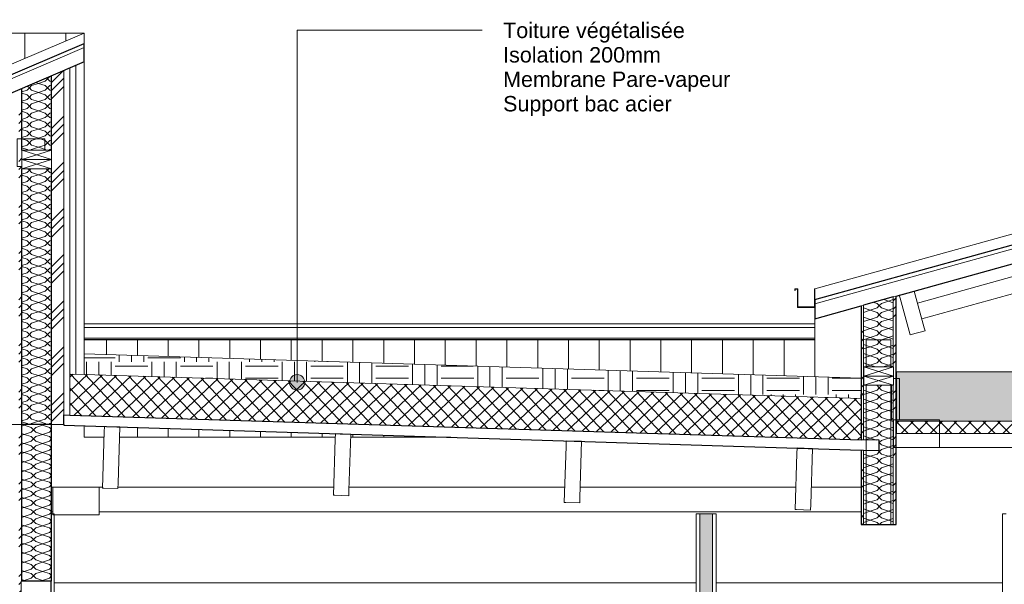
# Model space of a CAD drawing. Header units: millimetres. Extents: x -21851 to 219842, y -3161 to 6433.
# Tile 75 of 81: x 204797 to 209593, y 2558 to 5305. Entities that reach past the tile are written whole.
import ezdxf

# ---------------------------------------------------------------- set-up
doc = ezdxf.new("R2010")
doc.units = ezdxf.units.MM
for name, color, linetype, lineweight in [('A-CLNG', 13, 'Continuous', 13), ('A-CLNG-PATT', 13, 'Continuous', 13), ('A-DETL-GENF', 92, 'Continuous', 13), ('A-ROOF', 132, 'Continuous', 13), ('A-ROOF-FNSH', 132, 'Continuous', 13), ('A-ROOF-OTLN', 132, 'Continuous', 13), ('A-ROOF-PATT', 132, 'Continuous', 13), ('A-WALL', 113, 'Continuous', 13), ('A-WALL-FNSH', 113, 'Continuous', 13), ('A-WALL-PATT', 111, 'Continuous', 13), ('G-ANNO-TEXT', 231, 'Continuous', 9), ('S-BEAM', 12, 'Continuous', 13)]:
    doc.layers.add(name, color=color, linetype=linetype, lineweight=lineweight)
doc.styles.add('Arial', font='arial.ttf', dxfattribs={"height": 75})
pattern_1 = [(45, (189704.48, 3183.11), (-112.2532, 112.2532), []), (45, (189744.16, 3183.11), (0, 224.5064), []), (45, (189664.79, 3183.11), (0, 224.5064), [])]

# ---------------------------------------------------------------- blocks, each defined once
blk = doc.blocks.new('Family - IfcBeam - PANNE-251718-COUPE LL_50')
at = {"layer": 'S-BEAM', "color": 10, "lineweight": 18}
for p, q in [((23236.4, 3229.3), (23227.9, 2956)), ((23237.2, 3255.8), (23236.4, 3229.3)), ((23305.6, 3253.7), (23237.2, 3255.8)), ((23303.7, 2980.2), (23312.2, 3253.5)), ((23312.2, 3253.5), (23305.6, 3253.7)), ((23302.9, 2953.6), (23303.7, 2980.2)), ((23227.9, 2956), (23234.6, 2955.8)), ((23234.6, 2955.8), (23302.9, 2953.6))]:
    blk.add_line(p, q, dxfattribs=at)
blk = doc.blocks.new('Family - IfcBeam - FP-251948-COUPE LL_50')
at = {"layer": 'S-BEAM', "color": 10, "lineweight": 18}
for p, q in [((24858.7, 3558.5), (24831.7, 3558.5)), ((24861.3, 3558.5), (24858.7, 3558.5)), ((24861.3, 3371.6), (24861.3, 3558.5)), ((24821.3, 3526), (24821.3, 3358.5)), ((24821.3, 3358.5), (24824, 3358.5)), ((24824, 3358.5), (24861.3, 3358.5)), ((24861.3, 3358.5), (24861.3, 3371.6))]:
    blk.add_line(p, q, dxfattribs=at)
blk = doc.blocks.new('Family - IfcBeam - CVT-251988-COUPE LL_50')
at = {"layer": 'S-BEAM', "color": 10, "lineweight": 18}
for p, q in [((25041.6, 3358.5), (24831.3, 3358.5)), ((24831.3, 3358.5), (24831.3, 3349.7)), ((25056.3, 3358.5), (25041.6, 3358.5)), ((25056.3, 3232.3), (25056.3, 3358.5)), ((24831.3, 3349.7), (24831.3, 3223.5)), ((24831.3, 3223.5), (24846.1, 3223.5)), ((24846.1, 3223.5), (25056.3, 3223.5)), ((25056.3, 3223.5), (25056.3, 3232.3))]:
    blk.add_line(p, q, dxfattribs=at)
blk = doc.blocks.new('Family - IfcBeam - PANNE-252242-COUPE LL_50')
at = {"layer": 'S-BEAM', "color": 10, "lineweight": 18}
for p, q in [((24361.8, 3220.9), (24361, 3194.3)), ((24430.1, 3218.8), (24361.8, 3220.9)), ((24428.3, 2945.2), (24436.8, 3218.6)), ((24436.8, 3218.6), (24430.1, 3218.8)), ((24361, 3194.3), (24352.5, 2921)), ((24427.5, 2918.7), (24428.3, 2945.2)), ((24352.5, 2921), (24359.1, 2920.8)), ((24359.1, 2920.8), (24427.5, 2918.7))]:
    blk.add_line(p, q, dxfattribs=at)
blk = doc.blocks.new('Family - IfcBeam - PANNE-252250-COUPE LL_50')
at = {"layer": 'S-BEAM', "color": 10, "lineweight": 18}
for p, q in [((22111.8, 3264.2), (22103.3, 2990.9)), ((22112.7, 3290.8), (22111.8, 3264.2)), ((22181, 3288.7), (22112.7, 3290.8)), ((22179.1, 3015.1), (22187.6, 3288.4)), ((22187.6, 3288.4), (22181, 3288.7)), ((22103.3, 2990.9), (22110, 2990.7)), ((22110, 2990.7), (22178.3, 2988.6)), ((22178.3, 2988.6), (22179.1, 3015.1))]:
    blk.add_line(p, q, dxfattribs=at)
blk = doc.blocks.new('Family - IfcBeam - PANNE-252264-COUPE LL_50')
at = {"layer": 'S-BEAM', "color": 10, "lineweight": 18}
for p, q in [((24926.5, 3982.6), (24859.4, 3964)), ((24931.7, 3984), (24926.5, 3982.6)), ((24981.3, 3805.3), (24931.7, 3984)), ((24859.4, 3964), (24863.3, 3950)), ((24863.3, 3950), (24912.9, 3771.2)), ((24918.1, 3772.7), (24985.1, 3791.3)), ((24985.1, 3791.3), (24981.3, 3805.3)), ((24912.9, 3771.2), (24918.1, 3772.7))]:
    blk.add_line(p, q, dxfattribs=at)
blk = doc.blocks.new('Family - IfcBeam - PANNE-252298-COUPE LL_50')
at = {"layer": 'S-BEAM', "color": 10, "lineweight": 18}
for p, q in [((20988.1, 3325.7), (20987.3, 3299.2)), ((21056.4, 3323.6), (20988.1, 3325.7)), ((21054.6, 3050.1), (21063.1, 3323.4)), ((21063.1, 3323.4), (21056.4, 3323.6)), ((20987.3, 3299.2), (20978.8, 3025.9)), ((20978.8, 3025.9), (20985.4, 3025.7)), ((20985.4, 3025.7), (21053.7, 3023.5)), ((21053.7, 3023.5), (21054.6, 3050.1))]:
    blk.add_line(p, q, dxfattribs=at)
blk = doc.blocks.new('Family - IfcBeam - ENTRETOISE-252376-COUPE LL_50')
at = {"layer": 'S-BEAM', "color": 10, "lineweight": 18}
for p, q in [((25505.2, 4080.8), (25456.5, 4067.3)), ((25514.3, 4048.1), (25505.2, 4080.8)), ((24947.7, 3926.2), (25419.1, 4056.9)), ((25456.5, 4067.3), (25419.1, 4056.9)), ((25419.1, 4056.9), (25431, 4013.9)), ((25526.6, 4003.7), (25514.3, 4048.1)), ((25431, 4013.9), (25440.4, 3979.8)), ((25440.4, 3979.8), (25489.4, 3993.4)), ((25489.4, 3993.4), (25526.6, 4003.7)), ((24969.1, 3849.1), (25440.4, 3979.8))]:
    blk.add_line(p, q, dxfattribs=at)
blk = doc.blocks.new('Family - IfcBeam - CVT-252492-COUPE LL_50')
at = {"layer": 'S-BEAM', "color": 10, "lineweight": 18}
for p, q in [((20943.5, 3030), (20736.6, 3030)), ((20736.6, 3030), (20736.6, 3019.2)), ((20961.6, 3030), (20943.5, 3030)), ((20961.6, 2905.8), (20961.6, 3030)), ((20736.6, 3019.2), (20736.6, 2895)), ((20736.6, 2895), (20754.6, 2895)), ((20754.6, 2895), (20961.6, 2895)), ((20961.6, 2895), (20961.6, 2905.8))]:
    blk.add_line(p, q, dxfattribs=at)
blk = doc.blocks.new('Family - IfcBeam - CVT-252530-COUPE LL_50')
at = {"layer": 'S-BEAM', "color": 10, "lineweight": 18}
for p, q in [((20686.3, 4726.4), (20563.1, 4726.4)), ((20563.1, 4726.4), (20563.1, 4714.6)), ((20563.1, 4714.6), (20563.1, 4591.3)), ((20698.1, 4726.4), (20686.3, 4726.4)), ((20698.1, 4670), (20698.1, 4726.4)), ((20563.1, 4591.3), (20574.8, 4591.3)), ((20574.8, 4591.3), (20585.6, 4591.3))]:
    blk.add_line(p, q, dxfattribs=at)
blk = doc.blocks.new('Family - IfcBeam - POUTRE-252600-COUPE LL_50')
at = {"layer": 'S-BEAM', "color": 10, "lineweight": 18}
for p, q in [((24801.3, 3748), (24699.1, 3748)), ((24699.1, 3748), (24699.1, 3616)), ((24819.1, 3748), (24801.3, 3748)), ((24819.1, 3616), (24819.1, 3748)), ((24699.1, 3526), (24699.1, 2848)), ((24819.1, 2982.1), (24819.1, 3526)), ((24819.1, 2848), (24819.1, 2982.1)), ((24699.1, 2848), (24717, 2848)), ((24717, 2848), (24819.1, 2848))]:
    blk.add_line(p, q, dxfattribs=at)
blk = doc.blocks.new('Family - IfcBeam - CVT-252638-COUPE LL_50')
at = {"layer": 'S-BEAM', "color": 10, "lineweight": 18}
blk.add_line((25056.3, 3223.5), (28594.8, 3223.5), dxfattribs=at)
blk = doc.blocks.new('Family - IfcBeam - CVT-252644-COUPE LL_50')
at = {"layer": 'S-BEAM', "color": 10, "lineweight": 18}
for p, q in [((20730.6, 3030), (20736.6, 3030)), ((20961.6, 3030), (20978.9, 3030)), ((21053.9, 3030), (22104.6, 3030)), ((22179.6, 3030), (23230.2, 3030)), ((23305.3, 3030), (24355.9, 3030)), ((24430.9, 3030), (24673.2, 3030)), ((20730.6, 2910), (20736.6, 2910)), ((20961.6, 2910), (24673.2, 2910))]:
    blk.add_line(p, q, dxfattribs=at)
blk = doc.blocks.new('GROUPE SCOLAIRE ST JULIEN - PRO - Ind A_importrevit_ifc-4-COUPE LL_50')
at = {"layer": 'S-BEAM', "color": 10, "lineweight": 18}
for name in ['Family - IfcBeam - CVT-252530-COUPE LL_50', 'Family - IfcBeam - ENTRETOISE-252376-COUPE LL_50', 'Family - IfcBeam - PANNE-252264-COUPE LL_50', 'Family - IfcBeam - POUTRE-252600-COUPE LL_50', 'Family - IfcBeam - FP-251948-COUPE LL_50', 'Family - IfcBeam - CVT-251988-COUPE LL_50', 'Family - IfcBeam - PANNE-252298-COUPE LL_50', 'Family - IfcBeam - PANNE-252250-COUPE LL_50', 'Family - IfcBeam - PANNE-251718-COUPE LL_50', 'Family - IfcBeam - PANNE-252242-COUPE LL_50', 'Family - IfcBeam - CVT-252638-COUPE LL_50', 'Family - IfcBeam - CVT-252644-COUPE LL_50', 'Family - IfcBeam - CVT-252492-COUPE LL_50']:
    blk.add_blockref(name, (0, 0), dxfattribs=at)
blk = doc.blocks.new('STR_RECTANGLE - Croix 45x145-8086014-COUPE LL_50')
at = {"layer": 'A-DETL-GENF'}
for p, q in [((-11686, 245), (-11686, 200)), ((-11686, 245), (-11686, 200)), ((-11541, 200), (-11686, 245)), ((-11686, 200), (-11541, 245)), ((-11541, 200), (-11541, 245)), ((-11541, 200), (-11541, 245)), ((-11686, 200), (-11541, 200)), ((-11686, 200), (-11541, 200))]:
    blk.add_line(p, q, dxfattribs=at)
blk = doc.blocks.new('STR_RECTANGLE - Croix 45x145-V50-COUPE LL_50')
at = {"layer": 'A-DETL-GENF'}
for p, q in [((-11541, 290), (-11686, 290)), ((-11686, 290), (-11686, 245)), ((-11686, 290), (-11686, 245)), ((-11541, 290), (-11686, 290)), ((-11541, 245), (-11686, 290)), ((-11686, 245), (-11541, 290)), ((-11541, 245), (-11541, 290)), ((-11541, 245), (-11541, 290)), ((-11686, 245), (-11541, 245)), ((-11686, 245), (-11541, 245))]:
    blk.add_line(p, q, dxfattribs=at)

msp = doc.modelspace()

# ---------------------------------------------------------------- hatches: boundary and pattern name
at = {"layer": 'A-CLNG-PATT'}
h = msp.add_hatch(dxfattribs=at)
h.set_pattern_fill('FP_120', color=30, angle=-135, style=0, pattern_type=2)
h.set_pattern_definition([(225, (194894.75, 3591.475), (-88.89959, -177.79988), [15.715, -110.008]), (225, (194861.414, 3513.69), (-88.89959, -177.79988), [15.715, -110.008]), (225, (194850.3, 3591.475), (-88.89959, -177.79988), [15.715, -110.008]), (225, (194816.965, 3513.69), (-88.89959, -177.79988), [15.715, -110.008]), (251.565, (194883.64, 3580.362), (-88.89985, -355.599625), [35.141, -245.986]), (251.565, (194872.527, 3547.024), (-88.89985, -355.599625), [35.141, -245.986]), (251.565, (194839.19, 3580.362), (-88.89985, -355.599625), [35.141, -245.986]), (251.565, (194828.077, 3547.024), (-88.89985, -355.599625), [35.141, -245.986]), (315, (194883.64, 3513.69), (-88.89959, 177.79988), [15.715, -110.008]), (315, (194850.3, 3591.475), (-88.89959, 177.79988), [15.715, -110.008]), (315, (194839.19, 3513.69), (-88.89959, 177.79988), [15.715, -110.008]), (315, (194805.85, 3591.475), (-88.89959, 177.79988), [15.715, -110.008]), (288.435, (194872.527, 3547.024), (-88.89985, 355.599625), [35.141, -245.986]), (288.435, (194861.415, 3580.362), (-88.89985, 355.599625), [35.141, -245.986]), (288.435, (194828.077, 3547.024), (-88.89985, 355.599625), [35.141, -245.986]), (288.435, (194816.965, 3580.362), (-88.89985, 355.599625), [35.141, -245.986])])
h.paths.add_polyline_path([(182224.4, 3351.5), (182224.4, 3591.5), (172696, 3591.5), (172696, 3351.5), (182179.4, 3351.5)])
h.paths.add_polyline_path([(217093.6, 3351.5), (217093.6, 3591.5), (209068.6, 3591.5), (209068.6, 3351.5), (216818.4, 3351.5)])
h = msp.add_hatch(dxfattribs=at)
h.set_pattern_fill('FP_72', color=30, angle=-135, style=0, pattern_type=2)
h.set_pattern_definition([(225, (194894.75, 3591.475), (35.35534, -35.35534), []), (315, (194894.75, 3591.475), (35.35534, 35.35534), [])])
h.paths.add_polyline_path([(217045.6, 3291.5), (217093.6, 3291.5), (217093.6, 3351.5), (212896.7, 3351.5), (212896.7, 3291.5), (217030.6, 3291.5)])
h.paths.add_polyline_path([(172696, 3291.5), (182179.4, 3291.5), (182179.4, 3351.5), (172696, 3351.5)])
h.paths.add_polyline_path([(212834.7, 3291.5), (212834.7, 3351.5), (209068.6, 3351.5), (209068.6, 3291.5), (212816.7, 3291.5)])
at = {"layer": 'A-ROOF-PATT'}
h = msp.add_hatch(dxfattribs=at)
h.set_pattern_fill('FP_83', color=30, style=0, pattern_type=2)
h.set_pattern_definition([(90, (184221.93, -2101.1), (-200, 1e-14), [])])
h.paths.add_polyline_path([(202506.4, 4127), (205110.5, 5240), (186177.1, 5240), (188780.5, 4127), (202454.1, 4127)])
h = msp.add_hatch(dxfattribs=at)
h.set_pattern_fill('FP_111', color=30, style=0, pattern_type=2)
h.set_pattern_definition([(0, (189704.48, 3183.11), (158.75, 158.75), [158.75, -158.75]), (0, (189704.48, 3242.64), (158.75, 158.75), [158.75, -158.75]), (0, (189704.48, 3302.18), (158.75, 158.75), [158.75, -158.75]), (90, (189724.32, 3322.02), (-158.75, 158.75), [158.75, -158.75]), (90, (189783.85, 3322.02), (-158.75, 158.75), [158.75, -158.75]), (90, (189843.38, 3322.02), (-158.75, 158.75), [158.75, -158.75])])
h.paths.add_polyline_path([(208895.1, 3461.1), (208895.1, 3561.1), (205110.5, 3678.7), (205110.5, 3578.7), (208880.2, 3461.5)])
h = msp.add_hatch(dxfattribs=at)
h.set_pattern_fill('FP_89', color=30, angle=-135, style=0, pattern_type=2)
h.set_pattern_definition([(223.22, (206997.803, 3620.08), (34.2401, -36.4365), []), (313.22, (206997.803, 3620.08), (36.4365, 34.2401), [])])
h.paths.add_polyline_path([(208895.1, 3261), (208895.1, 3461.1), (205041.5, 3580.8), (205041.5, 3380.7), (208880.2, 3261.4)])
at = {"layer": 'A-WALL-PATT'}
h = msp.add_hatch(dxfattribs=at)
h.set_pattern_fill('FP_102', color=30, style=0, pattern_type=2)
h.set_pattern_definition(pattern_1)
h.paths.add_polyline_path([(205012.5, 3334.9), (205012.5, 5058.1), (204952.5, 5032.5), (204952.5, 3334.9)])
h = msp.add_hatch(dxfattribs=at)
h.set_pattern_fill('FP_99', color=30, angle=225, style=0, pattern_type=2)
h.set_pattern_definition([(135, (205110.51, 4217.43), (-177.8, 88.8996), [15.715, -110.008]), (135, (205032.724, 4250.77), (-177.8, 88.8996), [15.715, -110.008]), (135, (205110.51, 4261.88), (-177.8, 88.8996), [15.715, -110.008]), (135, (205032.724, 4295.22), (-177.8, 88.8996), [15.715, -110.008]), (161.565, (205099.4, 4228.543), (-355.5996, 88.89985), [35.141, -245.986]), (161.565, (205066.06, 4239.655), (-355.5996, 88.89985), [35.141, -245.986]), (161.565, (205099.4, 4272.993), (-355.5996, 88.89985), [35.141, -245.986]), (161.565, (205066.06, 4284.105), (-355.5996, 88.89985), [35.141, -245.986]), (225, (205032.724, 4228.54), (177.8, 88.8996), [15.715, -110.008]), (225, (205110.51, 4261.88), (177.8, 88.8996), [15.715, -110.008]), (225, (205032.724, 4272.99), (177.8, 88.8996), [15.715, -110.008]), (225, (205110.51, 4306.33), (177.8, 88.8996), [15.715, -110.008]), (198.435, (205066.06, 4239.655), (355.5996, 88.89985), [35.141, -245.986]), (198.435, (205099.398, 4250.768), (355.5996, 88.89985), [35.141, -245.986]), (198.435, (205066.06, 4284.105), (355.5996, 88.89985), [35.141, -245.986]), (198.435, (205099.4, 4295.218), (355.5996, 88.89985), [35.141, -245.986])])
h.paths.add_polyline_path([(204807.5, 3334.9), (204952.5, 3334.9), (204952.5, 4580), (204807.5, 4580), (204807.5, 3534)])
h.paths.add_polyline_path([(204952.5, 4670), (204952.5, 5032.5), (204807.5, 4970.5), (204807.5, 4670)])
h = msp.add_hatch(dxfattribs=at)
h.set_pattern_fill('FP_102', color=30, style=0, pattern_type=2)
h.set_pattern_definition(pattern_1)
h.paths.add_polyline_path([(204792.5, 3334.9), (204807.5, 3334.9), (204807.5, 4970.5), (204792.5, 4964.1), (204792.5, 3534)])
h = msp.add_hatch(dxfattribs=at)
h.set_pattern_fill('FP_96', color=30, angle=-135, style=0, pattern_type=2)
h.set_pattern_definition([(315, (208895.095, 3380.14), (177.8, -88.8996), [15.715, -110.008]), (315, (208972.88, 3346.806), (177.8, -88.8996), [15.715, -110.008]), (315, (208895.095, 3335.69), (177.8, -88.8996), [15.715, -110.008]), (315, (208972.88, 3302.356), (177.8, -88.8996), [15.715, -110.008]), (341.565, (208906.208, 3369.03), (355.5996, -88.8998), [35.141, -245.986]), (341.565, (208939.545, 3357.919), (355.5996, -88.8998), [35.141, -245.986]), (341.565, (208906.207, 3324.58), (355.5996, -88.8998), [35.141, -245.986]), (341.565, (208939.545, 3313.468), (355.5996, -88.8998), [35.141, -245.986]), (45, (208972.883, 3369.03), (-177.8, -88.8996), [15.715, -110.008]), (45, (208895.095, 3335.69), (-177.8, -88.8996), [15.715, -110.008]), (45, (208972.883, 3324.58), (-177.8, -88.8996), [15.715, -110.008]), (45, (208895.095, 3291.24), (-177.8, -88.8996), [15.715, -110.008]), (18.435, (208939.545, 3357.919), (-355.5996, -88.8998), [35.141, -245.986]), (18.435, (208906.208, 3346.806), (-355.5996, -88.8998), [35.141, -245.986]), (18.435, (208939.545, 3313.468), (-355.5996, -88.8998), [35.141, -245.986]), (18.435, (208906.208, 3302.356), (-355.5996, -88.8998), [35.141, -245.986])])
h.paths.add_polyline_path([(208907.1, 2848), (209052.1, 2848), (209052.1, 3526), (208908.6, 3526), (208908.6, 3616), (209052.1, 3616), (209052.1, 3955.8), (208907.1, 3915.6), (208907.1, 3260.6), (208983.1, 3258.2), (208983.1, 3208.2), (208907.1, 3210.6)])
h = msp.add_hatch(dxfattribs=at)
h.set_pattern_fill('FP_102', color=30, style=0, pattern_type=2)
h.set_pattern_definition(pattern_1)
h.paths.add_polyline_path([(209067.1, 2848), (209067.1, 3960), (209052.1, 3955.8), (209052.1, 3616), (209053.6, 3616), (209053.6, 3526), (209052.1, 3526), (209052.1, 2848)])
h = msp.add_hatch(dxfattribs=at)
h.set_pattern_fill('FP_102', color=30, style=0, pattern_type=2)
h.set_pattern_definition(pattern_1)
h.paths.add_polyline_path([(208895.1, 2848), (208907.1, 2848), (208907.1, 3210.6), (208895.1, 3210.9)])
h.paths.add_polyline_path([(208907.1, 3260.6), (208907.1, 3915.6), (208895.1, 3912.3), (208895.1, 3261)])
h = msp.add_hatch(dxfattribs=at)
h.set_pattern_fill('FP_94', color=30, style=0, pattern_type=2)
h.set_pattern_definition([(90, (204920.01, 0), (-150, 9e-15), [])])
h.paths.add_polyline_path([(206334, 3273), (206334.6, 3290.5), (205285, 3323.1), (205283.4, 3273), (206333.8, 3273)])
h.paths.add_polyline_path([(205110.5, 3273), (205208.4, 3273), (205210, 3325.5), (205110.5, 3328.6)])
h.paths.add_polyline_path([(206409.1, 3273), (206897.5, 3273), (206409.5, 3288.2)])
h.paths.add_polyline_path([(208670.6, 3568.1), (208670.6, 3747.9), (205110.5, 3747.9), (205110.5, 3678.7), (208502.2, 3573.3)])
h = msp.add_hatch(dxfattribs=at)
h.set_pattern_fill('FP_102', color=30, style=0, pattern_type=2)
h.set_pattern_definition(pattern_1)
h.paths.add_polyline_path([(204807.5, 2572.6), (204807.5, 3334.9), (204792.5, 3334.9), (204792.5, 2572.6), (204804.5, 2572.6)])
h = msp.add_hatch(dxfattribs=at)
h.set_pattern_fill('FP_95', color=30, angle=225, style=0, pattern_type=2)
h.set_pattern_definition([(135, (204952.51, 2953.74), (-177.8, 88.9), [15.715, -110.008]), (135, (204874.724, 2987.08), (-177.8, 88.9), [15.715, -110.008]), (135, (204952.51, 2998.19), (-177.8, 88.9), [15.715, -110.008]), (135, (204874.724, 3031.53), (-177.8, 88.9), [15.715, -110.008]), (161.565, (204941.4, 2964.856), (-355.5996, 88.8998), [35.141, -245.986]), (161.565, (204908.06, 2975.968), (-355.5996, 88.8998), [35.141, -245.986]), (161.565, (204941.398, 3009.305), (-355.5996, 88.8998), [35.141, -245.986]), (161.565, (204908.061, 3020.417), (-355.5996, 88.8998), [35.141, -245.986]), (225, (204874.723, 2964.855), (177.8, 88.9), [15.715, -110.008]), (225, (204952.51, 2998.19), (177.8, 88.9), [15.715, -110.008]), (225, (204874.723, 3009.305), (177.8, 88.9), [15.715, -110.008]), (225, (204952.51, 3042.64), (177.8, 88.8996), [15.715, -110.008]), (198.435, (204908.06, 2975.968), (355.5996, 88.8998), [35.141, -245.986]), (198.435, (204941.4, 2987.08), (355.5996, 88.8998), [35.141, -245.986]), (198.435, (204908.061, 3020.417), (355.5996, 88.8998), [35.141, -245.986]), (198.435, (204941.4, 3031.53), (355.5996, 88.8998), [35.141, -245.986])])
h.paths.add_polyline_path([(204952.5, 2572.6), (204952.5, 3334.9), (204807.5, 3334.9), (204807.5, 2572.6), (204949.5, 2572.6)])
h = msp.add_hatch(dxfattribs=at)
h.set_pattern_fill('FP_105', color=30, angle=225, style=0, pattern_type=2)
h.set_pattern_definition([(135, (208190.095, 1442.5), (-177.8, 88.8996), [15.715, -110.008]), (135, (208112.31, 1475.84), (-177.7999, 88.8996), [15.715, -110.008]), (135, (208190.095, 1486.95), (-177.7999, 88.8996), [15.715, -110.008]), (135, (208112.31, 1520.29), (-177.7999, 88.8996), [15.715, -110.008]), (161.565, (208178.983, 1453.612), (-355.59962, 88.89985), [35.141, -245.986]), (161.565, (208145.645, 1464.725), (-355.59962, 88.89985), [35.141, -245.986]), (161.565, (208178.983, 1498.062), (-355.59962, 88.89985), [35.141, -245.986]), (161.565, (208145.645, 1509.175), (-355.59962, 88.89985), [35.141, -245.986]), (225, (208112.31, 1453.61), (177.8, 88.8996), [15.715, -110.008]), (225, (208190.095, 1486.95), (177.7999, 88.8996), [15.715, -110.008]), (225, (208112.31, 1498.06), (177.7999, 88.8996), [15.715, -110.008]), (225, (208190.095, 1531.4), (177.7999, 88.8996), [15.715, -110.008]), (198.435, (208145.645, 1464.725), (355.59962, 88.89985), [35.141, -245.986]), (198.435, (208178.983, 1475.838), (355.59962, 88.89985), [35.141, -245.986]), (198.435, (208145.645, 1509.175), (355.59962, 88.89985), [35.141, -245.986]), (198.435, (208178.983, 1520.287), (355.59962, 88.89985), [35.141, -245.986])])
h.paths.add_polyline_path([(208172.1, -175), (208172.1, 2900), (208110.1, 2900), (208110.1, -175), (208124.2, -175)])
h = msp.add_hatch(dxfattribs=at)
h.set_pattern_fill('FP_102', color=30, style=0, pattern_type=2)
h.set_pattern_definition(pattern_1)
h.paths.add_polyline_path([(204792.5, -175), (204802, -175), (204802, 0), (204804.5, 0), (204804.5, 199.6), (204801.5, 199.6), (204801.5, 289.6), (204804.5, 289.6), (204804.5, 2572.6), (204792.5, 2572.6), (204792.5, -132.1)])
at = {"layer": 'G-ANNO-TEXT'}
h = msp.add_hatch(color=7, dxfattribs=at)
edge = h.paths.add_edge_path()
edge.add_arc((206148.5, 3540.4), 37.5, 0, 360)

# ---------------------------------------------------------------- linework, layer by layer
at = {"layer": 'A-CLNG', "color": 30}
for p, q in [((217093.6, 3591.5), (209068.6, 3591.5)), ((209068.6, 3591.5), (209068.6, 3291.5)), ((217093.6, 3351.5), (209068.6, 3351.5)), ((209068.6, 3291.5), (212816.7, 3291.5)), ((208092.1, 2565), (204964.5, 2565)), ((209584.1, 2565), (208190.1, 2565))]:
    msp.add_line(p, q, dxfattribs=at)
at = {"layer": 'A-ROOF', "color": 30}
for p, q in [((186177.1, 5240), (205110.5, 5240)), ((202506.4, 4057), (205110.5, 5170)), ((208670.6, 3922.6), (213081.1, 5145.8)), ((205110.5, 3678.7), (205110.5, 3578.7)), ((205110.5, 3578.7), (208895.1, 3461.1)), ((208907.1, 3260.6), (208895.1, 3261)), ((208895.1, 3210.9), (208907.1, 3210.6))]:
    msp.add_line(p, q, dxfattribs=at)
at = {"layer": 'A-ROOF', "color": 20, "lineweight": 25}
for p, q in [((202506.4, 4077), (205110.5, 5190)), ((205110.5, 5100), (205110.5, 5190)), ((208670.6, 3943.4), (213081.1, 5166.5)), ((209067.1, 3960), (213081.1, 5073.1)), ((208670.6, 3943.4), (208670.6, 3850)), ((208670.6, 3850), (208895.1, 3912.3)), ((205041.5, 3380.7), (208895.1, 3261)), ((205012.5, 3334.9), (205012.5, 3331.6)), ((205012.5, 3331.6), (208895.1, 3210.9)), ((208983.1, 3258.2), (208907.1, 3260.6)), ((208983.1, 3208.2), (208983.1, 3258.2)), ((208907.1, 3210.6), (208983.1, 3208.2))]:
    msp.add_line(p, q, dxfattribs=at)
at = {"layer": 'A-ROOF-FNSH', "color": 30}
for p, q in [((205110.5, 5240), (202506.4, 4127)), ((205110.5, 5190), (205110.5, 5240)), ((213081.1, 5218.4), (208670.6, 3995.3)), ((208670.6, 3995.3), (208670.6, 3943.4)), ((208895.1, 3561.1), (205110.5, 3678.7))]:
    msp.add_line(p, q, dxfattribs=at)
at = {"layer": 'A-ROOF-OTLN', "color": 30}
for p, q in [((208587.6, 3995.3), (208572.1, 3995.3)), ((208572.1, 3995.3), (208572.1, 3988.1)), ((208572.1, 3988.1), (208574.1, 3988.1)), ((208574.1, 3988.1), (208574.1, 3993.3)), ((208574.1, 3993.3), (208585.6, 3993.3)), ((208585.6, 3993.3), (208585.6, 3905.3)), ((208587.6, 3907.3), (208587.6, 3995.3)), ((208670.6, 3995.3), (208668.6, 3995.3)), ((208668.6, 3995.3), (208668.6, 3907.3)), ((208585.6, 3905.3), (208670.6, 3905.3)), ((208668.6, 3907.3), (208587.6, 3907.3))]:
    msp.add_line(p, q, dxfattribs=at)
at = {"layer": 'A-WALL', "color": 20, "lineweight": 25}
for p, q in [((205110.5, 5100), (204729.5, 4937.2)), ((204952.5, 4670), (204952.5, 5032.5)), ((204807.5, 4670), (204807.5, 4970.5)), ((204807.5, 2572.6), (204807.5, 4580)), ((204952.5, 2572.6), (204952.5, 4580)), ((209052.1, 3955.8), (208907.1, 3915.6)), ((209067.1, 2848), (209067.1, 3960)), ((208895.1, 3912.3), (208895.1, 3261)), ((205012.5, 3381.6), (205041.5, 3380.7)), ((205012.5, 3334.9), (205012.5, 3381.6)), ((204952.5, 3334.9), (204807.5, 3334.9)), ((208895.1, 3210.9), (208895.1, 2848)), ((208895.1, 2848), (209067.1, 2848)), ((204952.5, 2572.6), (204804.5, 2572.6)), ((204949.5, 2572.6), (204949.5, 200))]:
    msp.add_line(p, q, dxfattribs=at)
at = {"layer": 'A-WALL', "color": 30}
for p, q in [((205012.5, 3381.6), (205012.5, 5058.1)), ((205041.5, 3380.7), (205041.5, 5070.5)), ((205070.5, 3579.9), (205070.5, 5082.9)), ((209067.1, 3960), (209052.1, 3955.8)), ((209052.1, 3616), (209052.1, 3955.8)), ((208907.1, 3915.6), (208895.1, 3912.3)), ((208907.1, 3260.6), (208907.1, 3915.6)), ((208670.6, 3850), (208670.6, 3568.1)), ((208670.6, 3824.9), (205110.5, 3824.9)), ((208670.6, 3806.9), (205110.5, 3806.9)), ((208670.6, 3755.8), (205110.5, 3755.8)), ((208670.6, 3749.3), (205110.5, 3749.3)), ((208670.6, 3747.9), (205110.5, 3747.9)), ((205041.5, 3580.8), (205110.5, 3578.7)), ((209052.1, 2848), (209052.1, 3526)), ((204952.5, 3334.9), (205012.5, 3334.9)), ((205110.5, 3273), (205110.5, 3328.6)), ((205208.4, 3273), (205110.5, 3273)), ((206334, 3273), (205283.4, 3273)), ((206897.5, 3273), (206409.1, 3273)), ((208907.1, 2848), (208907.1, 3210.6)), ((208172.1, 2900), (208110.1, 2900)), ((208110.1, 2900), (208110.1, -44.5)), ((208172.1, 2900), (208172.1, -45)), ((204804.5, 2572.6), (204804.5, 289.6))]:
    msp.add_line(p, q, dxfattribs=at)
at = {"layer": 'A-WALL-FNSH', "color": 30}
for p, q in [((205110.5, 3678.7), (205110.5, 5100)), ((204807.5, 3334.9), (204729.5, 3334.9)), ((204964.5, 2900), (204952.5, 2900)), ((204964.5, 200), (204964.5, 2900)), ((208092.1, 2900), (208092.1, -15)), ((208110.1, 2900), (208092.1, 2900)), ((208190.1, 2900), (208172.1, 2900)), ((208190.1, -15), (208190.1, 2900)), ((209584.1, 2900), (209584.1, -15)), ((209602.1, 2900), (209584.1, 2900))]:
    msp.add_line(p, q, dxfattribs=at)
at = {"layer": 'G-ANNO-TEXT', "color": 50}
for p, q in [((206148.5, 5253.7), (207050.1, 5253.7)), ((206148.5, 3540.4), (206148.5, 5253.7))]:
    msp.add_line(p, q, dxfattribs=at)
msp.add_circle((206148.5, 3540.4), 37.5, dxfattribs=at)

# ---------------------------------------------------------------- block references
at = {"color": 50, "lineweight": 5}
msp.add_blockref('GROUPE SCOLAIRE ST JULIEN - PRO - Ind A_importrevit_ifc-4-COUPE LL_50', (184221.9, 0), dxfattribs=at)
at = {"layer": 'A-DETL-GENF'}
for name, p in [('STR_RECTANGLE - Croix 45x145-V50-COUPE LL_50', (216493.5, 4380)), ('STR_RECTANGLE - Croix 45x145-8086014-COUPE LL_50', (216493.5, 4380)), ('STR_RECTANGLE - Croix 45x145-V50-COUPE LL_50', (220594.6, 3326)), ('STR_RECTANGLE - Croix 45x145-8086014-COUPE LL_50', (220594.6, 3326))]:
    msp.add_blockref(name, p, dxfattribs=at)

# ---------------------------------------------------------------- texts
at = {"layer": 'G-ANNO-TEXT', "color": 7, "char_height": 75, "attachment_point": 1, "style": 'Arial'}
for s, insert, width in [('Toiture végétalisée ', (207151.7, 5291.2), 1090.295), ('Isolation 200mm', (207151.7, 5172.1), 937.974), ('Membrane Pare-vapeur', (207151.7, 5053), 1330.801), ('Support bac acier', (207151.7, 4934), 986.076)]:
    msp.add_mtext(s, dxfattribs=dict(at, insert=insert, width=width))

doc.saveas('drawing.dxf')
